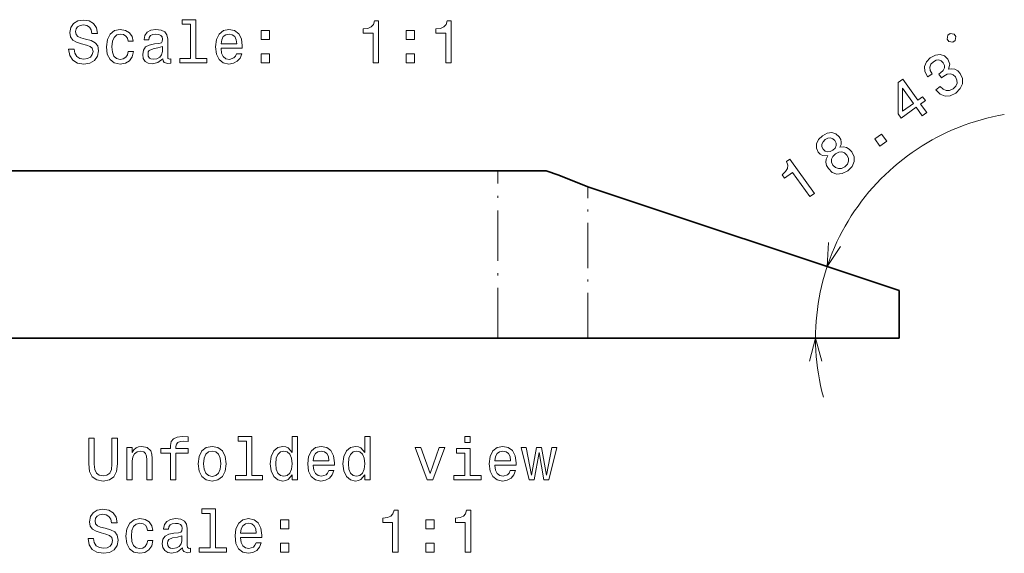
# Model space of a CAD drawing. Extents: x 0 to 297, y 0 to 210.
# Tile 5 of 9: x 95 to 177, y 75 to 120. Entities that reach past the tile are written whole.
import ezdxf

# ---------------------------------------------------------------- set-up
doc = ezdxf.new("R2010")
doc.units = 0
doc.linetypes.add('DASHDOT', pattern=[18.5, 12, -3, 0.5, -3])

msp = doc.modelspace()

# ---------------------------------------------------------------- linework, layer by layer
at = {"color": 7, "lineweight": 35}
for p, q in [((135.053299, 107.195663), (66.053299, 107.195663)), ((168.594742, 97.195663), (142.594742, 105.862328)), ((135.053299, 93.195663), (66.053299, 93.195663)), ((142.594742, 93.195663), (168.594742, 93.195663))]:
    msp.add_line(p, q, dxfattribs=at)
at = {"color": 7, "linetype": 'DASHDOT', "lineweight": 13, "ltscale": 0.35}
msp.add_line((135.053299, 93.195663), (135.053299, 107.195663), dxfattribs=at)
at = {"color": 7, "lineweight": 35, "ltscale": 0.10095}
msp.add_line((139.091293, 107.195663), (135.053299, 107.195663), dxfattribs=at)
at = {"color": 7, "linetype": 'DASHDOT', "lineweight": 13, "ltscale": 0.316667}
msp.add_line((142.594742, 93.195663), (142.594742, 105.862328), dxfattribs=at)
at = {"color": 7, "lineweight": 35, "ltscale": 0.1}
msp.add_line((168.594742, 93.195663), (168.594742, 97.195663), dxfattribs=at)
at = {"color": 7, "lineweight": 35, "ltscale": 0.188536}
msp.add_line((142.594742, 93.195663), (135.053299, 93.195663), dxfattribs=at)
at = {"color": 7, "lineweight": 13}
for points in [[(99.640587, 117.370964), (99.181648, 117.370964), (99.282516, 116.83638), (99.534676, 116.443008), (99.923004, 116.205978), (100.447502, 116.120247), (100.966957, 116.200935), (101.355286, 116.422836), (101.602402, 116.770821), (101.693176, 117.229752), (101.617531, 117.643295), (101.405716, 117.910591), (101.062775, 118.087105), (100.603844, 118.218224), (100.210472, 118.314049), (99.953262, 118.424995), (99.807014, 118.58638), (99.76162, 118.838547), (99.807014, 119.065491), (99.938133, 119.236961), (100.139862, 119.352951), (100.417244, 119.393295), (100.699661, 119.342865), (100.921562, 119.206696), (101.067818, 118.979752), (101.13842, 118.672119), (101.597359, 118.672119), (101.597359, 118.682205), (101.516663, 119.156265), (101.279633, 119.509293), (100.906433, 119.731194), (100.402115, 119.806839), (99.948219, 119.731194), (99.595192, 119.519379), (99.368248, 119.191566), (99.28756, 118.767937), (99.353119, 118.389694), (99.544762, 118.132492), (99.847359, 117.961021), (100.260902, 117.829895), (100.669403, 117.713905), (100.977043, 117.602951), (101.163643, 117.441566), (101.229202, 117.179321), (101.168686, 116.912033), (101.012344, 116.710304), (100.775314, 116.584221), (100.467674, 116.543877), (100.124733, 116.59935), (99.862488, 116.760735), (99.69606, 117.02298)], [(109.384102, 119.463905), (109.384102, 116.589264), (108.471275, 116.589264), (108.471275, 116.216064), (110.735687, 116.216064), (110.735687, 116.589264), (109.827904, 116.589264), (109.827904, 119.837105), (108.688133, 119.837105), (108.688133, 119.463905)], [(124.634819, 116.216064), (125.093758, 116.216064), (125.093758, 119.74128), (124.750816, 119.74128), (124.660034, 119.433647), (124.478485, 119.226868), (124.201103, 119.105835), (123.817818, 119.065491), (123.817818, 118.70742), (124.634819, 118.70742)], [(130.706863, 116.216064), (131.165802, 116.216064), (131.165802, 119.74128), (130.822861, 119.74128), (130.732086, 119.433647), (130.550522, 119.226868), (130.273148, 119.105835), (129.889862, 119.065491), (129.889862, 118.70742), (130.706863, 118.70742)], [(104.154274, 118.026581), (104.593033, 118.026581), (104.502258, 118.430038), (104.2854, 118.747765), (103.947502, 118.94445), (103.508743, 119.020096), (103.02459, 118.919235), (102.656433, 118.63681), (102.424446, 118.177879), (102.343758, 117.562607), (102.419403, 116.952377), (102.646347, 116.498482), (103.004417, 116.216064), (103.493614, 116.120247), (103.92733, 116.195892), (104.265228, 116.407707), (104.497215, 116.740562), (104.598076, 117.184364), (104.174446, 117.184364), (104.098801, 116.901947), (103.957588, 116.690125), (103.755859, 116.559006), (103.508743, 116.518661), (103.201103, 116.584221), (102.979202, 116.78595), (102.843033, 117.113762), (102.797646, 117.577736), (102.843033, 118.031624), (102.984245, 118.359436), (103.211189, 118.561165), (103.508743, 118.631767), (103.770988, 118.58638), (103.967674, 118.47039), (104.098801, 118.278748)], [(107.074303, 116.569092), (107.074303, 116.553963), (107.099518, 116.382492), (107.175171, 116.261452), (107.492889, 116.165634), (107.740005, 116.205978), (107.740005, 116.54892), (107.634102, 116.533791), (107.492889, 116.59935), (107.467674, 116.801079), (107.467674, 118.203094), (107.407158, 118.561165), (107.230644, 118.813324), (106.923004, 118.964622), (106.489288, 119.020096), (106.065659, 118.959579), (105.752975, 118.788109), (105.55629, 118.520821), (105.49073, 118.167793), (105.49073, 118.137535), (105.889145, 118.137535), (105.924446, 118.34935), (106.0354, 118.500648), (106.216957, 118.591423), (106.474159, 118.626724), (106.721275, 118.601509), (106.897789, 118.525864), (107.0037, 118.394737), (107.039001, 118.213181), (107.018829, 118.001366), (106.938133, 117.895462), (106.736404, 117.845024), (106.358162, 117.80468), (105.924446, 117.713905), (105.616806, 117.552521), (105.435257, 117.300362), (105.379776, 116.927162), (105.430206, 116.594307), (105.586548, 116.347191), (105.838715, 116.190849), (106.186691, 116.135376), (106.655716, 116.24128)], [(111.925888, 117.441566), (113.701103, 117.441566), (113.706146, 117.648338), (113.625458, 118.22831), (113.403549, 118.662033), (113.050529, 118.924278), (112.581505, 119.020096), (112.122574, 118.919235), (111.769547, 118.63681), (111.542603, 118.177879), (111.461914, 117.572693), (111.53756, 116.952377), (111.764503, 116.498482), (112.112488, 116.216064), (112.566376, 116.120247), (112.959747, 116.185806), (113.282516, 116.357277), (113.519547, 116.629608), (113.655716, 116.992722), (113.216957, 116.992722), (113.126175, 116.790993), (112.995049, 116.639694), (112.621857, 116.518661), (112.334389, 116.574135), (112.117531, 116.750648), (111.976318, 117.038109), (111.925888, 117.426437)], [(111.925888, 117.814766), (111.981361, 118.16275), (112.117531, 118.419952), (112.324303, 118.576294), (112.596634, 118.631767), (112.86393, 118.576294), (113.070702, 118.419952), (113.196777, 118.16275), (113.242172, 117.814766)], [(115.269547, 118.172836), (115.965515, 118.172836), (115.965515, 118.924278), (115.269547, 118.924278)], [(127.413635, 118.172836), (128.109604, 118.172836), (128.109604, 118.924278), (127.413635, 118.924278)], [(173.094528, 117.965347), (173.283768, 118.101837), (173.336517, 118.427582), (173.200027, 118.616829), (172.874283, 118.669571), (172.685043, 118.533081), (172.632294, 118.207336), (172.768784, 118.018097)], [(107.023872, 117.164192), (106.963348, 116.901947), (106.801971, 116.700211), (106.559891, 116.569092), (106.262344, 116.523705), (106.070702, 116.54892), (105.934532, 116.629608), (105.848801, 116.770821), (105.823578, 116.967506), (105.843758, 117.14402), (105.924446, 117.270096), (106.247215, 117.411308), (106.655716, 117.471825), (107.023872, 117.592865)], [(115.269547, 116.216064), (115.965515, 116.216064), (115.965515, 116.967506), (115.269547, 116.967506)], [(127.413635, 116.216064), (128.109604, 116.216064), (128.109604, 116.967506), (127.413635, 116.967506)], [(171.669144, 113.977425), (171.689789, 113.948792), (172.038452, 113.603325), (172.443115, 113.447479), (172.8815, 113.477646), (173.332504, 113.697227), (173.707748, 114.073578), (173.896988, 114.483665), (173.894989, 114.917496), (173.703094, 115.33873), (173.496307, 115.556458), (173.264709, 115.687881), (173.008301, 115.733017), (172.732315, 115.701851), (172.838882, 116.114487), (172.67923, 116.534103), (172.387772, 116.808899), (172.037827, 116.92337), (171.642349, 116.868195), (171.211319, 116.638153), (170.890396, 116.30719), (170.737976, 115.923653), (170.760422, 115.504578), (170.973434, 115.079926), (170.994095, 115.051292), (171.358124, 115.313858), (171.202042, 115.599243), (171.172684, 115.864098), (171.261871, 116.102531), (171.473694, 116.317497), (171.709991, 116.438187), (171.927368, 116.464394), (172.12175, 116.393181), (172.294281, 116.231575), (172.402023, 116.004601), (172.401215, 115.798813), (172.288422, 115.593102), (172.072983, 115.400398), (171.910507, 115.289436), (172.14357, 114.966301), (172.338089, 115.119041), (172.62233, 115.268089), (172.885391, 115.308578), (173.114975, 115.231667), (173.306335, 115.052559), (173.432449, 114.782867), (173.440689, 114.521431), (173.332184, 114.275284), (173.109238, 114.05851), (172.822037, 113.913551), (172.54538, 113.900558), (172.285156, 114.011337), (172.045456, 114.24884)], [(170.537918, 111.805946), (170.906036, 112.071465), (170.398605, 112.774994), (170.803543, 113.067062), (170.567535, 113.394287), (170.162598, 113.102219), (168.902863, 114.848778), (168.53064, 114.580307), (168.523315, 111.96962), (168.782944, 111.609673), (170.030487, 112.509476)], [(168.890503, 112.184715), (168.876953, 114.108788), (169.794464, 112.8367)], [(162.642197, 108.436646), (162.51619, 108.171654), (162.488083, 107.908875), (162.542664, 107.643547), (162.688095, 107.381569), (163.016098, 107.064735), (163.407822, 106.918213), (163.844391, 106.959503), (164.311768, 107.190887), (164.674728, 107.558388), (164.851685, 107.959625), (164.836288, 108.377563), (164.64325, 108.791756), (164.436462, 109.009483), (164.206009, 109.147957), (163.94371, 109.201271), (163.656586, 109.168289), (163.74939, 109.38446), (163.766571, 109.602051), (163.718094, 109.815811), (163.598068, 110.033936), (163.323166, 110.277145), (162.983215, 110.386383), (162.595917, 110.337112), (162.190582, 110.131813), (161.863754, 109.809036), (161.694763, 109.457077), (161.687042, 109.097076), (161.835159, 108.762405), (162.000168, 108.576736), (162.187714, 108.46328)], [(162.24733, 109.009956), (162.150253, 109.213531), (162.148117, 109.423401), (162.241592, 109.621407), (162.42659, 109.804588), (162.654709, 109.919373), (162.872101, 109.945587), (163.070572, 109.877319), (163.237183, 109.7239), (163.33313, 109.513283), (163.338226, 109.299316), (163.250641, 109.093132), (163.066788, 108.916992), (162.834579, 108.799255), (162.614243, 108.777138), (162.412811, 108.849495)], [(167.000626, 109.254623), (167.565079, 109.661751), (167.125504, 110.27121), (166.561035, 109.864082)], [(163.07486, 107.672966), (162.955307, 107.916306), (162.955917, 108.165474), (163.063278, 108.404579), (163.28215, 108.618401), (163.550018, 108.755653), (163.810791, 108.782059), (164.047424, 108.704002), (164.24469, 108.516724), (164.371933, 108.254074), (164.380173, 107.99263), (164.278717, 107.745346), (164.06395, 107.53447), (163.791977, 107.394272), (163.525299, 107.376045), (163.279831, 107.46637)], [(161.149033, 105.034096), (161.521255, 105.302559), (159.459076, 108.161682), (159.180939, 107.961067), (159.287277, 107.658455), (159.260971, 107.384544), (159.106812, 107.124115), (158.81955, 106.86718), (159.029022, 106.576767), (159.69165, 107.054703)], [(100.865982, 82.670448), (100.936584, 82.040047), (101.158485, 81.591194), (101.531685, 81.333992), (102.071312, 81.243217), (102.605896, 81.333992), (102.979088, 81.591194), (103.200996, 82.035004), (103.276642, 82.670448), (103.276642, 84.839035), (102.807625, 84.839035), (102.807625, 82.645233), (102.76223, 82.21656), (102.626068, 81.90892), (102.394073, 81.727364), (102.071312, 81.666847), (101.738457, 81.727364), (101.50647, 81.90892), (101.3703, 82.21151), (101.329956, 82.645233), (101.329956, 84.839035), (100.865982, 84.839035)], [(107.714684, 83.578232), (107.714684, 81.339035), (108.158485, 81.339035), (108.158485, 83.578232), (109.16713, 83.578232), (109.16713, 83.956467), (108.158485, 83.956467), (108.158485, 84.122894), (108.193787, 84.324623), (108.309784, 84.460793), (108.50647, 84.541481), (108.788887, 84.571747), (109.16713, 84.551575), (109.16713, 84.93486), (108.688026, 84.960075), (108.254311, 84.91468), (107.951714, 84.778519), (107.770157, 84.541481), (107.714684, 84.20359), (107.714684, 83.956467), (106.902725, 83.956467), (106.902725, 83.578232)], [(114.054016, 84.586876), (114.054016, 81.712234), (113.141197, 81.712234), (113.141197, 81.339035), (115.405602, 81.339035), (115.405602, 81.712234), (114.497826, 81.712234), (114.497826, 84.960075), (113.358055, 84.960075), (113.358055, 84.586876)], [(117.871742, 81.757622), (117.871742, 81.339035), (118.315552, 81.339035), (118.315552, 84.960075), (117.876785, 84.960075), (117.876785, 83.633705), (117.538895, 84.016991), (117.332115, 84.107765), (117.095085, 84.143066), (116.666412, 84.042206), (116.333557, 83.759781), (116.116699, 83.305893), (116.041054, 82.695663), (116.116699, 82.085434), (116.333557, 81.626495), (116.666412, 81.339035), (117.095085, 81.243217), (117.332115, 81.278519), (117.54393, 81.369293)], [(123.943787, 81.757622), (123.943787, 81.339035), (124.387596, 81.339035), (124.387596, 84.960075), (123.948837, 84.960075), (123.948837, 83.633705), (123.610939, 84.016991), (123.404167, 84.107765), (123.16713, 84.143066), (122.738457, 84.042206), (122.405609, 83.759781), (122.188751, 83.305893), (122.113098, 82.695663), (122.188751, 82.085434), (122.405609, 81.626495), (122.738457, 81.339035), (123.16713, 81.243217), (123.404167, 81.278519), (123.615982, 81.369293)], [(132.759354, 84.960075), (132.290329, 84.960075), (132.290329, 84.45575), (132.759354, 84.45575)], [(104.063385, 81.339035), (104.507187, 81.339035), (104.507187, 82.902435), (104.552582, 83.260506), (104.69883, 83.522751), (104.925781, 83.684135), (105.228371, 83.744652), (105.470444, 83.694221), (105.621742, 83.558052), (105.697388, 83.331108), (105.72261, 83.028519), (105.72261, 81.339035), (106.166412, 81.339035), (106.166412, 83.119293), (106.14624, 83.477364), (106.055458, 83.774918), (105.757912, 84.047249), (105.29393, 84.143066), (105.036728, 84.107765), (104.81987, 84.011948), (104.63327, 83.850563), (104.487015, 83.633705), (104.487015, 84.047249), (104.063385, 84.047249)], [(110.004311, 82.69062), (110.084999, 82.075348), (110.316986, 81.621452), (110.685143, 81.339035), (111.179382, 81.243217), (111.668571, 81.339035), (112.036728, 81.616409), (112.268715, 82.070305), (112.354454, 82.69062), (112.268715, 83.305893), (112.036728, 83.764824), (111.668571, 84.042206), (111.179382, 84.143066), (110.685143, 84.042206), (110.316986, 83.759781), (110.084999, 83.305893)], [(119.631828, 82.564537), (121.407043, 82.564537), (121.412086, 82.771309), (121.331398, 83.35128), (121.109497, 83.785004), (120.75647, 84.047249), (120.287445, 84.143066), (119.828514, 84.042206), (119.475494, 83.759781), (119.248543, 83.30085), (119.167854, 82.695663), (119.2435, 82.075348), (119.470444, 81.621452), (119.818428, 81.339035), (120.272324, 81.243217), (120.665695, 81.308777), (120.988457, 81.480247), (121.225494, 81.752579), (121.361656, 82.115692), (120.922897, 82.115692), (120.832115, 81.913963), (120.700996, 81.762665), (120.327797, 81.641632), (120.040329, 81.697105), (119.823471, 81.873619), (119.682266, 82.161079), (119.631828, 82.549408)], [(129.163528, 81.339035), (129.632553, 81.339035), (130.621017, 84.047249), (130.162094, 84.047249), (129.400558, 81.863533), (128.623901, 84.047249), (128.159927, 84.047249)], [(132.744217, 81.712234), (132.744217, 83.956467), (131.604446, 83.956467), (131.604446, 83.578232), (132.300415, 83.578232), (132.300415, 81.712234), (131.392639, 81.712234), (131.392639, 81.339035), (133.662079, 81.339035), (133.662079, 81.712234)], [(134.811951, 82.564537), (136.587158, 82.564537), (136.592194, 82.771309), (136.511505, 83.35128), (136.289612, 83.785004), (135.936584, 84.047249), (135.46756, 84.143066), (135.008636, 84.042206), (134.655609, 83.759781), (134.42865, 83.30085), (134.347961, 82.695663), (134.423615, 82.075348), (134.650558, 81.621452), (134.998535, 81.339035), (135.452423, 81.243217), (135.84581, 81.308777), (136.168579, 81.480247), (136.405609, 81.752579), (136.541779, 82.115692), (136.103012, 82.115692), (136.012238, 81.913963), (135.881104, 81.762665), (135.507904, 81.641632), (135.220444, 81.697105), (135.003586, 81.873619), (134.862366, 82.161079), (134.811951, 82.549408)], [(138.100128, 81.339035), (138.503586, 83.638748), (138.907043, 81.339035), (139.330673, 81.339035), (139.996384, 84.047249), (139.567703, 84.047249), (139.118866, 81.747536), (138.720444, 84.047249), (138.281677, 84.047249), (137.88327, 81.747536), (137.434418, 84.047249), (137.010788, 84.047249), (137.676498, 81.339035)], [(110.458199, 82.695663), (110.503586, 83.149551), (110.644798, 83.477364), (110.871742, 83.679092), (111.179382, 83.749695), (111.481972, 83.679092), (111.708916, 83.482407), (111.850128, 83.149551), (111.900558, 82.695663), (111.850128, 82.236732), (111.708916, 81.903877), (111.481972, 81.702148), (111.179382, 81.636589), (110.871742, 81.702148), (110.644798, 81.903877), (110.503586, 82.236732)], [(117.170731, 83.744652), (117.463242, 83.674049), (117.685143, 83.477364), (117.816269, 83.149551), (117.866699, 82.695663), (117.816269, 82.236732), (117.685143, 81.90892), (117.463242, 81.707191), (117.170731, 81.641632), (116.893356, 81.707191), (116.681541, 81.90892), (116.540329, 82.241776), (116.494942, 82.695663), (116.540329, 83.144508), (116.681541, 83.472321), (116.893356, 83.674049)], [(119.631828, 82.937737), (119.687302, 83.285721), (119.823471, 83.542923), (120.030243, 83.699265), (120.302582, 83.754738), (120.56987, 83.699265), (120.776642, 83.542923), (120.902725, 83.285721), (120.948112, 82.937737)], [(123.242783, 83.744652), (123.535294, 83.674049), (123.757187, 83.477364), (123.888313, 83.149551), (123.938751, 82.695663), (123.888313, 82.236732), (123.757187, 81.90892), (123.535294, 81.707191), (123.242783, 81.641632), (122.965408, 81.707191), (122.753586, 81.90892), (122.612381, 82.241776), (122.566986, 82.695663), (122.612381, 83.144508), (122.753586, 83.472321), (122.965408, 83.674049)], [(134.811951, 82.937737), (134.867416, 83.285721), (135.003586, 83.542923), (135.210358, 83.699265), (135.482697, 83.754738), (135.749985, 83.699265), (135.956757, 83.542923), (136.08284, 83.285721), (136.12822, 82.937737)], [(101.274483, 76.447105), (100.815544, 76.447105), (100.916412, 75.912521), (101.168571, 75.51915), (101.5569, 75.28212), (102.081398, 75.196388), (102.600853, 75.277077), (102.989182, 75.498978), (103.236298, 75.846962), (103.327072, 76.305893), (103.251427, 76.719437), (103.039612, 76.986732), (102.696671, 77.163246), (102.23774, 77.294365), (101.844368, 77.39019), (101.587158, 77.501137), (101.44091, 77.662521), (101.395515, 77.914688), (101.44091, 78.141632), (101.572029, 78.313103), (101.773758, 78.429092), (102.05114, 78.469437), (102.333557, 78.419006), (102.555458, 78.282837), (102.701714, 78.055893), (102.772316, 77.74826), (103.231255, 77.74826), (103.231255, 77.758347), (103.150558, 78.232407), (102.913528, 78.585434), (102.540329, 78.807335), (102.036011, 78.88298), (101.582115, 78.807335), (101.229088, 78.59552), (101.002144, 78.267708), (100.921455, 77.844078), (100.987015, 77.465836), (101.178658, 77.208633), (101.481255, 77.037163), (101.894798, 76.906036), (102.303299, 76.790047), (102.610939, 76.679092), (102.797539, 76.517708), (102.863098, 76.255463), (102.802582, 75.988174), (102.64624, 75.786446), (102.40921, 75.660362), (102.10157, 75.620018), (101.758629, 75.675491), (101.496384, 75.836876), (101.329956, 76.099121)], [(111.017998, 78.540047), (111.017998, 75.665405), (110.105171, 75.665405), (110.105171, 75.292206), (112.369583, 75.292206), (112.369583, 75.665405), (111.4618, 75.665405), (111.4618, 78.913246), (110.322029, 78.913246), (110.322029, 78.540047)], [(126.268715, 75.292206), (126.727654, 75.292206), (126.727654, 78.817421), (126.384712, 78.817421), (126.29393, 78.509789), (126.112381, 78.303009), (125.834999, 78.181976), (125.451714, 78.141632), (125.451714, 77.783562), (126.268715, 77.783562)], [(132.340759, 75.292206), (132.799698, 75.292206), (132.799698, 78.817421), (132.456757, 78.817421), (132.365982, 78.509789), (132.184418, 78.303009), (131.907043, 78.181976), (131.523758, 78.141632), (131.523758, 77.783562), (132.340759, 77.783562)], [(105.78817, 77.102722), (106.226929, 77.102722), (106.136154, 77.50618), (105.919296, 77.823906), (105.581398, 78.020592), (105.142639, 78.096237), (104.658485, 77.995377), (104.290329, 77.712952), (104.058342, 77.254021), (103.977654, 76.638748), (104.053299, 76.028519), (104.280243, 75.574623), (104.638313, 75.292206), (105.12751, 75.196388), (105.561226, 75.272034), (105.899124, 75.483849), (106.131111, 75.816704), (106.231972, 76.260506), (105.808342, 76.260506), (105.732697, 75.978088), (105.591484, 75.766266), (105.389755, 75.635147), (105.142639, 75.594803), (104.834999, 75.660362), (104.613098, 75.862091), (104.476929, 76.189903), (104.431541, 76.653877), (104.476929, 77.107765), (104.618141, 77.435577), (104.845085, 77.637306), (105.142639, 77.707909), (105.404884, 77.662521), (105.60157, 77.546532), (105.732697, 77.354889)], [(108.708199, 75.645233), (108.708199, 75.630104), (108.733414, 75.458633), (108.809067, 75.337593), (109.126785, 75.241776), (109.373901, 75.28212), (109.373901, 75.625061), (109.267998, 75.609932), (109.126785, 75.675491), (109.10157, 75.87722), (109.10157, 77.279236), (109.041054, 77.637306), (108.86454, 77.889465), (108.5569, 78.040764), (108.123184, 78.096237), (107.699554, 78.035721), (107.386871, 77.86425), (107.190186, 77.596962), (107.124626, 77.243935), (107.124626, 77.213676), (107.523041, 77.213676), (107.558342, 77.425491), (107.669296, 77.57679), (107.850853, 77.667564), (108.108055, 77.702866), (108.355171, 77.67765), (108.531685, 77.602005), (108.637596, 77.470879), (108.672897, 77.289322), (108.652725, 77.077507), (108.572029, 76.971603), (108.3703, 76.921165), (107.992058, 76.880821), (107.558342, 76.790047), (107.250702, 76.628662), (107.069153, 76.376503), (107.013672, 76.003304), (107.064102, 75.670448), (107.220444, 75.423332), (107.47261, 75.266991), (107.820587, 75.211517), (108.289612, 75.317421)], [(113.559784, 76.517708), (115.334999, 76.517708), (115.340042, 76.72448), (115.259354, 77.304451), (115.037445, 77.738174), (114.684425, 78.00042), (114.215401, 78.096237), (113.75647, 77.995377), (113.403442, 77.712952), (113.176498, 77.254021), (113.09581, 76.648834), (113.171455, 76.028519), (113.398399, 75.574623), (113.746384, 75.292206), (114.200272, 75.196388), (114.593643, 75.261948), (114.916412, 75.433418), (115.153442, 75.70575), (115.289612, 76.068863), (114.850853, 76.068863), (114.760071, 75.867134), (114.628944, 75.715836), (114.255753, 75.594803), (113.968285, 75.650276), (113.751427, 75.82679), (113.610214, 76.11425), (113.559784, 76.502579)], [(113.559784, 76.890907), (113.615257, 77.238892), (113.751427, 77.496094), (113.958199, 77.652435), (114.23053, 77.707909), (114.497826, 77.652435), (114.704597, 77.496094), (114.830673, 77.238892), (114.876068, 76.890907)], [(116.903442, 77.248978), (117.599411, 77.248978), (117.599411, 78.00042), (116.903442, 78.00042)], [(129.047531, 77.248978), (129.7435, 77.248978), (129.7435, 78.00042), (129.047531, 78.00042)], [(108.657768, 76.240334), (108.597244, 75.978088), (108.435867, 75.776352), (108.193787, 75.645233), (107.89624, 75.599846), (107.704597, 75.625061), (107.568428, 75.70575), (107.482697, 75.846962), (107.457474, 76.043648), (107.477654, 76.220161), (107.558342, 76.346237), (107.881111, 76.48745), (108.289612, 76.547966), (108.657768, 76.669006)], [(116.903442, 75.292206), (117.599411, 75.292206), (117.599411, 76.043648), (116.903442, 76.043648)], [(129.047531, 75.292206), (129.7435, 75.292206), (129.7435, 76.043648), (129.047531, 76.043648)]]:
    msp.add_lwpolyline(points, close=True, dxfattribs=at)
at = {"color": 7, "lineweight": 35}
msp.add_lwpolyline([(139.091293, 107.195663), (140.152863, 106.836273), (142.594742, 105.862328)], dxfattribs=at)
at = {"color": 7, "lineweight": 13}
for points in [[(162.711533, 101.193085), (162.59169, 99.196678), (163.69368, 100.8657)], [(162.135498, 91.263809), (161.617859, 93.195663), (161.100235, 91.263809)]]:
    msp.add_lwpolyline(points, dxfattribs=at)
msp.add_arc((180.594742, 93.195663), 18.976875, 99.708317, 195.096216, dxfattribs=at)

doc.saveas('drawing.dxf')
